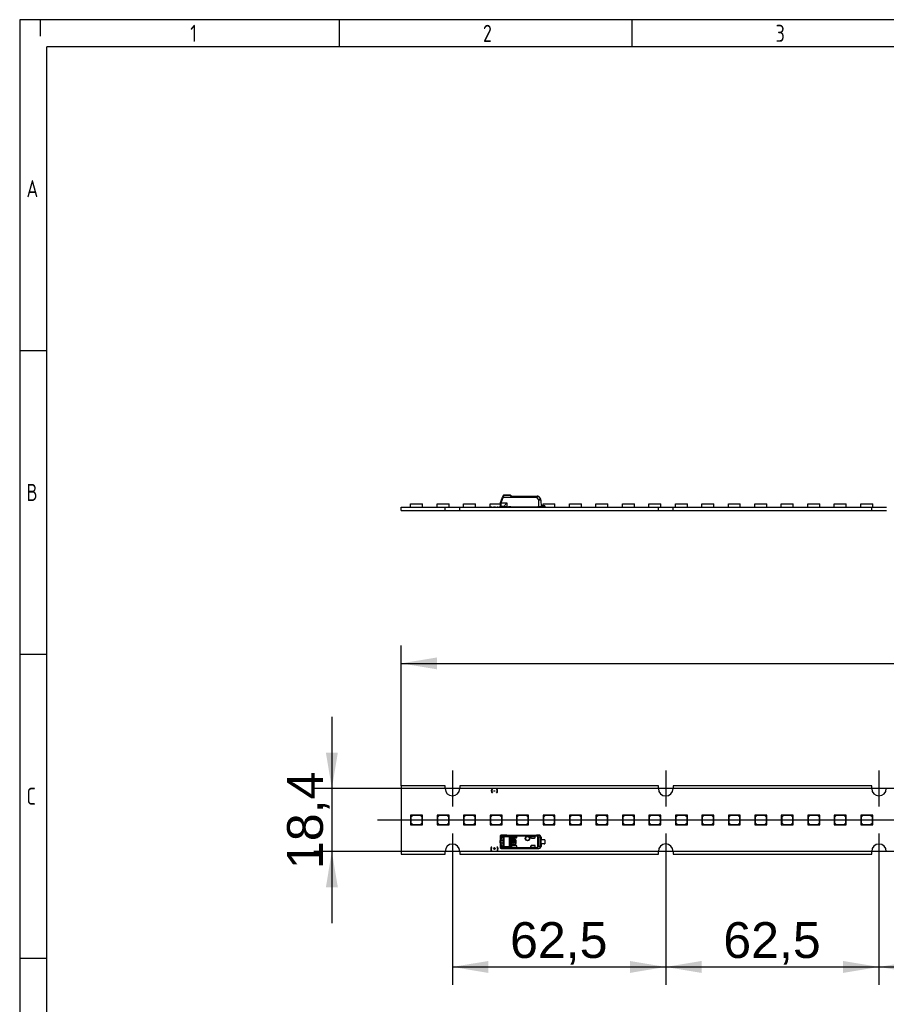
# Paper-space layout 'Layout1' of a CAD drawing. Header units: millimetres. Extents: x 0 to 406, y 0 to 285.
# Tile 2 of 7: x 16 to 143, y 140 to 285. Entities that reach past the tile are written whole.
import ezdxf
from ezdxf.enums import TextEntityAlignment as Align
from ezdxf.lldxf.tags import DXFTag

# ---------------------------------------------------------------- set-up
doc = ezdxf.new("R2010")
doc.units = ezdxf.units.MM
for name, color, linetype in [('10', 7, 'Continuous'), ('Default', 7, 'Continuous'), ('LINLED_560X20MM_', 7, 'Continuous')]:
    doc.layers.add(name, color=color, linetype=linetype)
doc.styles.add('SEACAD_Arial', font='arial.ttf')
doc.styles.add('SEACAD_Solid_Edge_ANSI', font='seans.ttf')
tags = doc.linetypes.add('CENTER2', pattern=[28.575, 19.05, -3.175, 3.175, -3.175]).pattern_tags.tags
tags[10:11] = [DXFTag(74, 4), DXFTag(75, 0), DXFTag(340, '0'), DXFTag(46, 0.0), DXFTag(50, 0.0), DXFTag(44, 0.0), DXFTag(45, 0.0)]
tags[8:9] = [DXFTag(74, 4), DXFTag(75, 0), DXFTag(340, '0'), DXFTag(46, 0.0), DXFTag(50, 0.0), DXFTag(44, 0.0), DXFTag(45, 0.0)]
tags[6:7] = [DXFTag(74, 4), DXFTag(75, 0), DXFTag(340, '0'), DXFTag(46, 0.0), DXFTag(50, 0.0), DXFTag(44, 0.0), DXFTag(45, 0.0)]
tags[4:5] = [DXFTag(74, 4), DXFTag(75, 0), DXFTag(340, '0'), DXFTag(46, 0.0), DXFTag(50, 0.0), DXFTag(44, 0.0), DXFTag(45, 0.0)]
doc.dimstyles.new('ISO', dxfattribs={"dimtxt": 5.25, "dimasz": 5.25, "dimexe": 2.625, "dimexo": 0, "dimgap": 1.3125, "dimtad": 1, "dimlfac": 2, "dimtxsty": 'SEACAD_Arial', "dimblk1": '_SE_FILLED', "dimblk2": '_SE_FILLED', "dimsah": 1, "dimcen": 2.625, "dimadec": 0, "dimazin": 0, "dimtfac": 0.5, "dimtdec": 3, "dimtmove": 0, "dimatfit": 3, "dimfxl": 1, "dimarcsym": 0})

# ---------------------------------------------------------------- blocks, each defined once
blk = doc.blocks.new('SE')
at = {"layer": 'LINLED_560X20MM_', "color": 7, "linetype": 'Continuous'}
for p, q in [((78.02, 172.35), (71.59, 172.35)), ((71.59, 172.35), (71.59, 162.35)), ((78.02, 171.95), (78.02, 172.35)), ((109.27, 172.35), (80.17, 172.35)), ((80.17, 172.35), (80.17, 171.95)), ((84.89, 171.9), (84.93, 171.9)), ((85.55, 171.9), (85.59, 171.9)), ((109.27, 171.95), (109.27, 172.35)), ((140.52, 172.35), (111.42, 172.35)), ((111.42, 172.35), (111.42, 171.95)), ((140.52, 171.95), (140.52, 172.35)), ((84.93, 171.3), (84.89, 171.3)), ((85.15, 171.57), (85.15, 171.63)), ((85.15, 171.63), (85.32, 171.63)), ((85.32, 171.57), (85.15, 171.57)), ((85.32, 171.63), (85.32, 171.57)), ((85.59, 171.3), (85.55, 171.3)), ((74.46, 168.05), (72.96, 168.05)), ((72.96, 168.05), (72.96, 166.65)), ((73.26, 168), (73.01, 167.75)), ((73.01, 167.75), (73.01, 166.95)), ((74.41, 168), (73.26, 168)), ((74.66, 167.75), (74.41, 168)), ((74.71, 168.05), (74.46, 168.05)), ((74.46, 168.05), (74.71, 167.8)), ((74.66, 166.95), (74.66, 167.75)), ((74.71, 167.8), (74.71, 168.05)), ((74.71, 166.65), (74.71, 167.8)), ((78.34, 168.05), (76.84, 168.05)), ((76.84, 168.05), (76.84, 166.65)), ((77.14, 168), (76.89, 167.75)), ((76.89, 167.75), (76.89, 166.95)), ((78.29, 168), (77.14, 168)), ((78.54, 167.75), (78.29, 168)), ((78.59, 168.05), (78.34, 168.05)), ((78.34, 168.05), (78.59, 167.8)), ((78.54, 166.95), (78.54, 167.75)), ((78.59, 167.8), (78.59, 168.05)), ((78.59, 166.65), (78.59, 167.8)), ((82.22, 168.05), (80.72, 168.05)), ((80.72, 168.05), (80.72, 166.65)), ((81.02, 168), (80.77, 167.75)), ((80.77, 167.75), (80.77, 166.95)), ((82.17, 168), (81.02, 168)), ((82.42, 167.75), (82.17, 168)), ((82.47, 168.05), (82.22, 168.05)), ((82.22, 168.05), (82.47, 167.8)), ((82.42, 166.95), (82.42, 167.75)), ((82.47, 167.8), (82.47, 168.05)), ((82.47, 166.65), (82.47, 167.8)), ((86.1, 168.05), (84.6, 168.05)), ((84.6, 168.05), (84.6, 166.65)), ((84.9, 168), (84.65, 167.75)), ((84.65, 167.75), (84.65, 166.95)), ((86.05, 168), (84.9, 168)), ((86.3, 167.75), (86.05, 168)), ((86.35, 168.05), (86.1, 168.05)), ((86.1, 168.05), (86.35, 167.8)), ((86.3, 166.95), (86.3, 167.75)), ((86.35, 167.8), (86.35, 168.05)), ((86.35, 166.65), (86.35, 167.8)), ((89.98, 168.05), (88.48, 168.05)), ((88.48, 168.05), (88.48, 166.65)), ((88.78, 168), (88.53, 167.75)), ((88.53, 167.75), (88.53, 166.95)), ((89.93, 168), (88.78, 168)), ((90.18, 167.75), (89.93, 168)), ((90.23, 168.05), (89.98, 168.05)), ((89.98, 168.05), (90.23, 167.8)), ((90.18, 166.95), (90.18, 167.75)), ((90.23, 167.8), (90.23, 168.05)), ((90.23, 166.65), (90.23, 167.8)), ((93.86, 168.05), (92.36, 168.05)), ((92.36, 168.05), (92.36, 166.65)), ((92.66, 168), (92.41, 167.75)), ((92.41, 167.75), (92.41, 166.95)), ((93.81, 168), (92.66, 168)), ((94.06, 167.75), (93.81, 168)), ((94.11, 168.05), (93.86, 168.05)), ((93.86, 168.05), (94.11, 167.8)), ((94.06, 166.95), (94.06, 167.75)), ((94.11, 167.8), (94.11, 168.05)), ((94.11, 166.65), (94.11, 167.8)), ((97.74, 168.05), (96.24, 168.05)), ((96.24, 168.05), (96.24, 166.65)), ((96.54, 168), (96.29, 167.75)), ((96.29, 167.75), (96.29, 166.95)), ((97.69, 168), (96.54, 168)), ((97.94, 167.75), (97.69, 168)), ((97.99, 168.05), (97.74, 168.05)), ((97.74, 168.05), (97.99, 167.8)), ((97.94, 166.95), (97.94, 167.75)), ((97.99, 167.8), (97.99, 168.05)), ((97.99, 166.65), (97.99, 167.8)), ((101.62, 168.05), (100.12, 168.05)), ((100.12, 168.05), (100.12, 166.65)), ((100.42, 168), (100.17, 167.75)), ((100.17, 167.75), (100.17, 166.95)), ((101.57, 168), (100.42, 168)), ((101.82, 167.75), (101.57, 168)), ((101.87, 168.05), (101.62, 168.05)), ((101.62, 168.05), (101.87, 167.8)), ((101.82, 166.95), (101.82, 167.75)), ((101.87, 167.8), (101.87, 168.05)), ((101.87, 166.65), (101.87, 167.8)), ((105.5, 168.05), (104, 168.05)), ((104, 168.05), (104, 166.65)), ((104.3, 168), (104.05, 167.75)), ((104.05, 167.75), (104.05, 166.95)), ((105.45, 168), (104.3, 168)), ((105.7, 167.75), (105.45, 168)), ((105.75, 168.05), (105.5, 168.05)), ((105.5, 168.05), (105.75, 167.8)), ((105.7, 166.95), (105.7, 167.75)), ((105.75, 167.8), (105.75, 168.05)), ((105.75, 166.65), (105.75, 167.8)), ((109.38, 168.05), (107.88, 168.05)), ((107.88, 168.05), (107.88, 166.65)), ((108.18, 168), (107.93, 167.75)), ((107.93, 167.75), (107.93, 166.95)), ((109.33, 168), (108.18, 168)), ((109.58, 167.75), (109.33, 168)), ((109.63, 168.05), (109.38, 168.05)), ((109.38, 168.05), (109.63, 167.8)), ((109.58, 166.95), (109.58, 167.75)), ((109.63, 167.8), (109.63, 168.05)), ((109.63, 166.65), (109.63, 167.8)), ((113.26, 168.05), (111.76, 168.05)), ((111.76, 168.05), (111.76, 166.65)), ((112.06, 168), (111.81, 167.75)), ((111.81, 167.75), (111.81, 166.95)), ((113.21, 168), (112.06, 168)), ((113.46, 167.75), (113.21, 168)), ((113.51, 168.05), (113.26, 168.05)), ((113.26, 168.05), (113.51, 167.8)), ((113.46, 166.95), (113.46, 167.75)), ((113.51, 167.8), (113.51, 168.05)), ((113.51, 166.65), (113.51, 167.8)), ((117.14, 168.05), (115.64, 168.05)), ((115.64, 168.05), (115.64, 166.65)), ((115.94, 168), (115.69, 167.75)), ((115.69, 167.75), (115.69, 166.95)), ((117.09, 168), (115.94, 168)), ((117.34, 167.75), (117.09, 168)), ((117.39, 168.05), (117.14, 168.05)), ((117.14, 168.05), (117.39, 167.8)), ((117.34, 166.95), (117.34, 167.75)), ((117.39, 167.8), (117.39, 168.05)), ((117.39, 166.65), (117.39, 167.8)), ((121.02, 168.05), (119.52, 168.05)), ((119.52, 168.05), (119.52, 166.65)), ((119.82, 168), (119.57, 167.75)), ((119.57, 167.75), (119.57, 166.95)), ((120.97, 168), (119.82, 168)), ((121.22, 167.75), (120.97, 168)), ((121.27, 168.05), (121.02, 168.05)), ((121.02, 168.05), (121.27, 167.8)), ((121.22, 166.95), (121.22, 167.75)), ((121.27, 167.8), (121.27, 168.05)), ((121.27, 166.65), (121.27, 167.8)), ((124.9, 168.05), (123.4, 168.05)), ((123.4, 168.05), (123.4, 166.65)), ((123.7, 168), (123.45, 167.75)), ((123.45, 167.75), (123.45, 166.95)), ((124.85, 168), (123.7, 168)), ((125.1, 167.75), (124.85, 168)), ((125.15, 168.05), (124.9, 168.05)), ((124.9, 168.05), (125.15, 167.8)), ((125.1, 166.95), (125.1, 167.75)), ((125.15, 167.8), (125.15, 168.05)), ((125.15, 166.65), (125.15, 167.8)), ((128.78, 168.05), (127.28, 168.05)), ((127.28, 168.05), (127.28, 166.65)), ((127.58, 168), (127.33, 167.75)), ((127.33, 167.75), (127.33, 166.95)), ((128.73, 168), (127.58, 168)), ((128.98, 167.75), (128.73, 168)), ((129.03, 168.05), (128.78, 168.05)), ((128.78, 168.05), (129.03, 167.8)), ((128.98, 166.95), (128.98, 167.75)), ((129.03, 167.8), (129.03, 168.05)), ((129.03, 166.65), (129.03, 167.8)), ((132.66, 168.05), (131.16, 168.05)), ((131.16, 168.05), (131.16, 166.65)), ((131.46, 168), (131.21, 167.75)), ((131.21, 167.75), (131.21, 166.95)), ((132.61, 168), (131.46, 168)), ((132.86, 167.75), (132.61, 168)), ((132.91, 168.05), (132.66, 168.05)), ((132.66, 168.05), (132.91, 167.8)), ((132.86, 166.95), (132.86, 167.75)), ((132.91, 167.8), (132.91, 168.05)), ((132.91, 166.65), (132.91, 167.8)), ((136.54, 168.05), (135.04, 168.05)), ((135.04, 168.05), (135.04, 166.65)), ((135.34, 168), (135.09, 167.75)), ((135.09, 167.75), (135.09, 166.95)), ((136.49, 168), (135.34, 168)), ((136.74, 167.75), (136.49, 168)), ((136.79, 168.05), (136.54, 168.05)), ((136.54, 168.05), (136.79, 167.8)), ((136.74, 166.95), (136.74, 167.75)), ((136.79, 167.8), (136.79, 168.05)), ((136.79, 166.65), (136.79, 167.8)), ((140.42, 168.05), (138.92, 168.05)), ((138.92, 168.05), (138.92, 166.65)), ((139.22, 168), (138.97, 167.75)), ((138.97, 167.75), (138.97, 166.95)), ((140.37, 168), (139.22, 168)), ((140.62, 167.75), (140.37, 168)), ((140.67, 168.05), (140.42, 168.05)), ((140.42, 168.05), (140.67, 167.8)), ((140.62, 166.95), (140.62, 167.75)), ((140.67, 167.8), (140.67, 168.05)), ((140.67, 166.65), (140.67, 167.8)), ((72.96, 166.65), (74.71, 166.65)), ((73.01, 166.95), (73.26, 166.7)), ((73.26, 166.7), (74.41, 166.7)), ((74.41, 166.7), (74.66, 166.95)), ((76.84, 166.65), (78.59, 166.65)), ((76.89, 166.95), (77.14, 166.7)), ((77.14, 166.7), (78.29, 166.7)), ((78.29, 166.7), (78.54, 166.95)), ((80.72, 166.65), (82.47, 166.65)), ((80.77, 166.95), (81.02, 166.7)), ((81.02, 166.7), (82.17, 166.7)), ((82.17, 166.7), (82.42, 166.95)), ((84.6, 166.65), (86.35, 166.65)), ((84.65, 166.95), (84.9, 166.7)), ((84.9, 166.7), (86.05, 166.7)), ((86.05, 166.7), (86.3, 166.95)), ((88.48, 166.65), (90.23, 166.65)), ((88.53, 166.95), (88.78, 166.7)), ((88.78, 166.7), (89.93, 166.7)), ((89.93, 166.7), (90.18, 166.95)), ((92.36, 166.65), (94.11, 166.65)), ((92.41, 166.95), (92.66, 166.7)), ((92.66, 166.7), (93.81, 166.7)), ((93.81, 166.7), (94.06, 166.95)), ((96.24, 166.65), (97.99, 166.65)), ((96.29, 166.95), (96.54, 166.7)), ((96.54, 166.7), (97.69, 166.7)), ((97.69, 166.7), (97.94, 166.95)), ((100.12, 166.65), (101.87, 166.65)), ((100.17, 166.95), (100.42, 166.7)), ((100.42, 166.7), (101.57, 166.7)), ((101.57, 166.7), (101.82, 166.95)), ((104, 166.65), (105.75, 166.65)), ((104.05, 166.95), (104.3, 166.7)), ((104.3, 166.7), (105.45, 166.7)), ((105.45, 166.7), (105.7, 166.95)), ((107.88, 166.65), (109.63, 166.65)), ((107.93, 166.95), (108.18, 166.7)), ((108.18, 166.7), (109.33, 166.7)), ((109.33, 166.7), (109.58, 166.95)), ((111.76, 166.65), (113.51, 166.65)), ((111.81, 166.95), (112.06, 166.7)), ((112.06, 166.7), (113.21, 166.7)), ((113.21, 166.7), (113.46, 166.95)), ((115.64, 166.65), (117.39, 166.65)), ((115.69, 166.95), (115.94, 166.7)), ((115.94, 166.7), (117.09, 166.7)), ((117.09, 166.7), (117.34, 166.95)), ((119.52, 166.65), (121.27, 166.65)), ((119.57, 166.95), (119.82, 166.7)), ((119.82, 166.7), (120.97, 166.7)), ((120.97, 166.7), (121.22, 166.95)), ((123.4, 166.65), (125.15, 166.65)), ((123.45, 166.95), (123.7, 166.7)), ((123.7, 166.7), (124.85, 166.7)), ((124.85, 166.7), (125.1, 166.95)), ((127.28, 166.65), (129.03, 166.65)), ((127.33, 166.95), (127.58, 166.7)), ((127.58, 166.7), (128.73, 166.7)), ((128.73, 166.7), (128.98, 166.95)), ((131.16, 166.65), (132.91, 166.65)), ((131.21, 166.95), (131.46, 166.7)), ((131.46, 166.7), (132.61, 166.7)), ((132.61, 166.7), (132.86, 166.95)), ((135.04, 166.65), (136.79, 166.65)), ((135.09, 166.95), (135.34, 166.7)), ((135.34, 166.7), (136.49, 166.7)), ((136.49, 166.7), (136.74, 166.95)), ((138.92, 166.65), (140.67, 166.65)), ((138.97, 166.95), (139.22, 166.7)), ((139.22, 166.7), (140.37, 166.7)), ((140.37, 166.7), (140.62, 166.95)), ((86.07, 164.92), (86.07, 164.55)), ((86.22, 164.53), (86.07, 164.55)), ((86.07, 164.55), (86.07, 164.33)), ((86.1, 165), (86.1, 164.73)), ((86.1, 164.72), (86.24, 164.69)), ((86.43, 165.02), (86.14, 165.02)), ((86.22, 164.33), (86.22, 164.53)), ((86.53, 165.12), (86.24, 165.12)), ((87.04, 165.12), (86.24, 165.12)), ((87.04, 165.12), (86.24, 165.12)), ((86.24, 164.88), (86.4, 164.88)), ((86.24, 164.88), (86.38, 164.83)), ((86.38, 164.83), (86.46, 164.83)), ((86.43, 164.87), (86.4, 164.88)), ((86.51, 164.58), (86.51, 163.73)), ((86.52, 163.44), (86.52, 164.86)), ((86.62, 164.86), (86.52, 164.86)), ((86.53, 165.12), (86.53, 165.11)), ((86.53, 165.12), (91.42, 165.12)), ((86.53, 165.11), (91.42, 165.11)), ((87.44, 164.92), (86.62, 164.92)), ((86.62, 164.92), (86.62, 164.86)), ((87.44, 164.86), (86.62, 164.86)), ((86.62, 164.86), (86.62, 163.44)), ((87.04, 165.13), (87.04, 165.12)), ((87.04, 165.13), (91.76, 165.13)), ((87.44, 164.86), (87.44, 164.92)), ((87.44, 163.44), (87.44, 164.86)), ((87.61, 164.9), (87.61, 163.41)), ((91.49, 165.07), (87.72, 165.07)), ((91.49, 164.98), (87.75, 164.98)), ((87.75, 164.83), (87.75, 164.97)), ((87.75, 164.83), (87.75, 164.81)), ((87.75, 163.5), (87.75, 164.81)), ((87.85, 164.93), (88.52, 164.93)), ((87.85, 164.93), (87.85, 164.93)), ((87.85, 164.93), (88.51, 164.93)), ((87.85, 164.71), (88.42, 164.71)), ((87.9, 164.52), (87.9, 164.5)), ((88.2, 164.52), (87.9, 164.52)), ((88.2, 164.5), (87.9, 164.5)), ((88.2, 164.5), (88.2, 164.52)), ((88.51, 164.81), (88.51, 164.93)), ((88.52, 164.93), (88.51, 164.93)), ((88.51, 164.81), (88.52, 164.81)), ((88.52, 164.81), (88.52, 164.93)), ((90.57, 164.93), (90.57, 164.78)), ((90.57, 164.78), (90.57, 164.93)), ((91.12, 164.93), (90.57, 164.93)), ((90.57, 164.93), (90.57, 164.93)), ((90.57, 164.93), (91.12, 164.93)), ((90.57, 164.78), (90.57, 164.78)), ((90.67, 164.68), (91.12, 164.68)), ((91.12, 164.93), (91.12, 164.93)), ((91.22, 164.78), (91.22, 164.83)), ((91.76, 165.12), (91.42, 165.12)), ((91.42, 165.11), (91.42, 165.12)), ((91.49, 165.07), (91.49, 164.98)), ((91.49, 164.98), (91.53, 165.06)), ((91.6, 163.49), (91.6, 164.82)), ((91.68, 164.82), (91.6, 164.82)), ((91.99, 164.82), (91.68, 164.82)), ((91.68, 164.82), (91.68, 163.49)), ((91.76, 165.12), (91.76, 165.13)), ((92.06, 164.82), (91.99, 164.82)), ((91.99, 163.49), (91.99, 164.82)), ((92.07, 164.83), (92.06, 164.82)), ((92.06, 164.82), (92.06, 163.49)), ((92.06, 163.84), (92.06, 164.46)), ((92.54, 164.46), (92.06, 164.46)), ((92.07, 164.83), (92.07, 164.46)), ((92.62, 164.44), (92.62, 163.86)), ((84.81, 163.4), (84.85, 163.4)), ((85.08, 163.13), (85.08, 163.19)), ((85.08, 163.19), (85.21, 163.19)), ((85.21, 163.13), (85.08, 163.13)), ((85.21, 163.19), (85.21, 163.31)), ((85.21, 163.31), (85.26, 163.31)), ((85.21, 163.01), (85.21, 163.13)), ((85.26, 163.01), (85.21, 163.01)), ((85.26, 163.31), (85.26, 163.19)), ((85.26, 163.19), (85.39, 163.19)), ((85.39, 163.13), (85.26, 163.13)), ((85.26, 163.13), (85.26, 163.01)), ((85.39, 163.19), (85.39, 163.13)), ((85.63, 163.4), (85.67, 163.4)), ((86.22, 164.33), (86.07, 164.33)), ((86.07, 163.98), (86.07, 164.33)), ((86.07, 163.98), (86.22, 163.98)), ((86.07, 163.98), (86.07, 163.75)), ((86.07, 163.75), (86.22, 163.77)), ((86.07, 163.75), (86.07, 163.38)), ((86.24, 163.62), (86.1, 163.58)), ((86.1, 163.58), (86.1, 163.3)), ((86.14, 163.28), (86.43, 163.29)), ((86.51, 164.33), (86.22, 164.33)), ((86.22, 163.98), (86.22, 164.33)), ((86.22, 163.98), (86.51, 163.98)), ((86.22, 163.77), (86.22, 163.98)), ((86.38, 163.47), (86.24, 163.42)), ((86.4, 163.42), (86.24, 163.42)), ((86.24, 163.18), (86.53, 163.19)), ((86.24, 163.18), (87.04, 163.18)), ((86.24, 163.18), (87.04, 163.18)), ((86.46, 163.47), (86.38, 163.47)), ((86.4, 163.42), (86.43, 163.43)), ((86.62, 163.44), (86.52, 163.44)), ((91.42, 163.19), (86.53, 163.19)), ((86.53, 163.19), (86.53, 163.19)), ((86.53, 163.19), (91.42, 163.19)), ((86.62, 163.44), (87.44, 163.44)), ((86.62, 163.44), (86.62, 163.38)), ((87.44, 163.38), (86.62, 163.38)), ((87.04, 163.18), (87.04, 163.18)), ((87.04, 163.18), (91.76, 163.18)), ((87.72, 163.23), (91.49, 163.23)), ((87.75, 163.5), (87.75, 163.47)), ((87.75, 163.33), (87.75, 163.47)), ((87.75, 163.33), (87.75, 163.32)), ((87.75, 163.32), (91.49, 163.32)), ((87.8, 164.4), (87.79, 164.4)), ((87.79, 164.4), (87.79, 163.9)), ((87.79, 163.9), (87.8, 163.9)), ((87.8, 164.4), (87.8, 163.9)), ((87.89, 164.19), (87.84, 164.19)), ((87.84, 164.19), (87.84, 164.12)), ((87.84, 164.12), (87.89, 164.12)), ((88.42, 163.6), (87.85, 163.6)), ((87.85, 163.38), (88.51, 163.38)), ((87.85, 163.38), (87.85, 163.37)), ((87.85, 163.37), (88.52, 163.37)), ((87.9, 163.8), (87.9, 163.79)), ((87.9, 163.8), (88.2, 163.8)), ((87.9, 163.79), (88.2, 163.79)), ((88.16, 164.19), (87.95, 164.19)), ((87.95, 164.12), (88.16, 164.12)), ((88.01, 163.99), (88.01, 164.05)), ((88.1, 164.05), (88.1, 163.99)), ((88.2, 163.79), (88.2, 163.8)), ((88.27, 164.19), (88.22, 164.19)), ((88.22, 164.12), (88.27, 164.12)), ((88.34, 164.4), (88.27, 164.4)), ((88.27, 164.4), (88.27, 164.19)), ((88.27, 164.12), (88.27, 163.91)), ((88.27, 163.91), (88.34, 163.91)), ((88.34, 163.91), (88.34, 164.4)), ((88.41, 164.3), (88.4, 164.3)), ((88.4, 164), (88.4, 164.3)), ((88.4, 164), (88.41, 164)), ((88.41, 164), (88.41, 164.3)), ((88.51, 163.38), (88.51, 163.5)), ((88.52, 163.5), (88.51, 163.5)), ((88.52, 163.37), (88.51, 163.38)), ((88.52, 163.37), (88.52, 163.5)), ((90.57, 163.53), (90.57, 163.53)), ((90.57, 163.53), (90.57, 163.37)), ((90.57, 163.38), (90.57, 163.53)), ((90.57, 163.38), (91.12, 163.38)), ((90.57, 163.37), (90.57, 163.38)), ((90.57, 163.37), (91.12, 163.37)), ((91.12, 163.63), (90.67, 163.63)), ((91.12, 163.37), (91.12, 163.38)), ((91.22, 163.47), (91.22, 163.53)), ((91.42, 163.19), (91.42, 163.19)), ((91.42, 163.19), (91.76, 163.19)), ((91.49, 163.32), (91.49, 163.23)), ((91.53, 163.24), (91.49, 163.32)), ((91.6, 163.49), (91.68, 163.49)), ((91.68, 163.49), (91.99, 163.49)), ((91.76, 163.18), (91.76, 163.19)), ((91.99, 163.49), (92.06, 163.49)), ((92.54, 163.84), (92.06, 163.84)), ((92.06, 163.49), (92.07, 163.48)), ((92.07, 163.84), (92.07, 163.48)), ((71.59, 162.35), (78.02, 162.35)), ((78.02, 162.35), (78.02, 162.75)), ((80.17, 162.75), (80.17, 162.35)), ((80.17, 162.35), (109.27, 162.35)), ((84.85, 162.8), (84.81, 162.8)), ((85.67, 162.8), (85.63, 162.8)), ((109.27, 162.35), (109.27, 162.75)), ((111.42, 162.75), (111.42, 162.35)), ((111.42, 162.35), (140.52, 162.35)), ((140.52, 162.35), (140.52, 162.75))]:
    blk.add_line(p, q, dxfattribs=at)
for radius in [0.328, 0.293, 0.276, 0.275]:
    blk.add_circle((90.09, 164.63), radius, dxfattribs=at)
for centre, radius, start, end in [((79.09, 171.95), 1.07, 180, 0), ((85.24, 171.6), 0.462, 139.5021, 220.4979), ((85.24, 171.6), 0.462, 319.5016, 40.4984), ((110.34, 171.95), 1.08, 180, 0), ((141.59, 171.95), 1.07, 180, 0), ((86.43, 164.58), 0.366, 156.2191, 184.1962), ((86.25, 164.95), 0.182, 133.6323, 182.4943), ((86.18, 165.01), 0.0836, 132.1253, 188.1609), ((86.24, 164.96), 0.167, 89.1869, 133.9637), ((86.24, 165.03), 0.0975, 92.0033, 181.5118), ((86.77, 164.54), 0.557, 164.1251, 180.5828), ((86.54, 165.01), 0.103, 95.1481, 176.892), ((86.33, 164.88), 0.173, 26.1713, 53.8588), ((86.61, 164.91), 0.131, 102.9533, 160.2794), ((86.07, 164.73), 0.467, 15.7622, 27.9319), ((86.63, 164.8), 0.125, 96.8298, 150.7248), ((86.39, 164.96), 0.204, 21.2415, 47.861), ((85.99, 164.78), 0.644, 12.8599, 23.4072), ((87.43, 165.11), 0.184, 273.1487, 312.1797), ((87.43, 165.27), 0.414, 270.6937, 294.971), ((87.96, 164.47), 0.652, 112.115, 129.3324), ((87.99, 164.32), 0.693, 110.5131, 123.6749), ((87.51, 164.95), 0.236, 6.7859, 29.799), ((87.9, 164.4), 0.113, 90, 180), ((87.9, 164.4), 0.1, 90, 180), ((88.2, 164.3), 0.213, 0, 90), ((88.2, 164.3), 0.2, 0, 90), ((91.12, 164.78), 0.1, 270, 0), ((91.49, 164.96), 0.107, 68.9631, 92.4493), ((91.38, 164.81), 0.292, 1.2452, 60.4151), ((91.76, 164.82), 0.3, 0.0044, 89.8384), ((92.54, 164.34), 0.125, 53.1301, 90), ((79.09, 162.75), 1.07, 0, 180), ((85.16, 163.1), 0.462, 139.5021, 220.4979), ((85.32, 163.1), 0.461, 319.3991, 40.6009), ((86.43, 163.73), 0.366, 175.7724, 203.7815), ((86.25, 163.36), 0.189, 177.3687, 222.2043), ((86.24, 163.35), 0.167, 226.095, 270.7758), ((86.24, 163.28), 0.0975, 178.48, 268.0009), ((86.7, 163.76), 0.489, 178.2685, 197.0288), ((86.33, 163.43), 0.173, 306.1297, 333.8377), ((86.54, 163.29), 0.103, 183.1147, 264.8366), ((86.07, 163.57), 0.467, 332.0817, 344.248), ((86.61, 163.4), 0.131, 199.7328, 257.0452), ((86.63, 163.51), 0.125, 209.2644, 263.1817), ((86.39, 163.34), 0.204, 312.1604, 338.7603), ((85.99, 163.53), 0.646, 336.613, 347.1304), ((46.71, 163.43), 40.73, 359.9391, 0.0276), ((87.43, 163.03), 0.417, 65.1137, 89.2196), ((87.43, 163.2), 0.182, 47.612, 87.059), ((87.42, 163.5), 0.208, 308.9401, 334.2407), ((87.96, 163.83), 0.641, 230.5835, 248.1417), ((88, 164), 0.711, 236.4894, 249.3201), ((87.33, 163.41), 0.424, 335.6644, 348.4196), ((87.9, 163.9), 0.113, 180, 270), ((87.9, 163.9), 0.1, 180, 270), ((88.06, 164.15), 0.169, 11.3273, 168.6727), ((88.06, 164.15), 0.169, 191.3273, 255.7958), ((88.06, 164.15), 0.108, 17.7847, 162.2153), ((88.06, 164.15), 0.108, 197.7847, 247.568), ((88.06, 164.15), 0.169, 284.2042, 348.6727), ((88.06, 164.15), 0.108, 292.432, 342.2153), ((88.2, 164), 0.2, 270, 0), ((88.2, 164), 0.213, 270, 0), ((91.12, 163.53), 0.1, 0, 90), ((91.49, 163.34), 0.107, 267.5505, 291.0353), ((91.39, 163.49), 0.291, 299.4693, 358.8718), ((91.76, 163.49), 0.3, 270.167, 359.9956), ((92.54, 163.96), 0.125, 270, 306.8699), ((110.34, 162.75), 1.08, 0, 180), ((141.59, 162.75), 1.07, 0, 180)]:
    blk.add_arc(centre, radius, start, end, dxfattribs=at)
for centre, major_axis, ratio, start_param, end_param in [((86.14, 164.57), (0, -0.45), 0.34204, 3.132977, 3.443088), ((86.53, 165.02), (-0.0024, -0.1), 0.939661, 3.16702, 4.734915), ((87.04, 164.83), (0, -0.3), 0.999962, 3.141593, 3.321066), ((87.85, 164.83), (0, -0.1), 0.999994, 3.140535, 4.712389), ((87.85, 164.83), (0, -0.1), 0.999994, 3.140004, 4.712389), ((87.85, 164.81), (0, -0.1), 0.999848, 4.712389, 6.283185), ((88.42, 164.81), (-0.0707, -0.0707), 0.999695, 0.785246, 2.356347), ((88.41, 164.81), (-0.0707, -0.0707), 0.999695, 1.570796, 2.343651), ((90.67, 164.78), (0.1, 0), 0.999848, 3.141593, 4.712389), ((90.67, 164.78), (0.1, 0), 0.999848, 3.141593, 4.712389), ((91.12, 164.83), (0, -0.1), 0.999994, 1.570796, 3.141593), ((91.12, 164.83), (0, -0.1), 0.999994, 1.570796, 3.141593), ((91.77, 164.83), (-0.212, -0.212), 0.999924, 2.356233, 3.933355), ((91.76, 164.82), (0.003, -0.3), 0.766027, 1.56283, 3.125796), ((86.17, 163.38), (0.1, 0), 0.754543, 3.141566, 3.270143), ((86.19, 163.3), (0.0672, 0.074), 0.8975, 2.254603, 3.141199), ((86.14, 163.73), (0, 0.451), 0.342128, 2.840741, 3.150375), ((86.53, 163.29), (0.0024, -0.1), 0.939661, 4.689876, 6.257716), ((87.04, 163.48), (0, -0.3), 0.999962, 6.103712, 6.283185), ((87.85, 163.5), (0, 0.1), 0.999848, 0, 1.570796), ((87.85, 163.48), (0, 0.1), 0.999994, 1.570796, 3.141593), ((87.85, 163.47), (0, 0.1), 0.999994, 1.570796, 3.141593), ((88.42, 163.5), (-0.0707, 0.0707), 0.999695, 3.926839, 5.497939), ((88.41, 163.5), (-0.0707, 0.0707), 0.999695, 3.9588, 4.712389), ((90.67, 163.53), (0.1, 0), 0.999848, 1.570796, 3.141593), ((90.67, 163.53), (0.1, 0), 0.999848, 1.570796, 3.141593), ((91.12, 163.48), (0, 0.1), 0.999994, 3.141593, 4.712389), ((91.12, 163.47), (0, 0.1), 0.999994, 3.141593, 4.712389), ((91.76, 163.49), (-0.003, -0.3), 0.766027, 0.015856, 1.578763), ((91.77, 163.48), (-0.212, 0.212), 0.999924, 2.349833, 3.926953)]:
    blk.add_ellipse(centre, major_axis=major_axis, ratio=ratio, start_param=start_param, end_param=end_param, dxfattribs=at)
for points, degree, knots in [([(84.93, 171.9), (84.91, 171.87), (84.89, 171.83), (84.87, 171.8), (84.84, 171.72), (84.82, 171.56), (84.86, 171.4), (84.93, 171.3)], 3, [0, 0, 0, 0, 0.125, 0.1875, 0.25, 0.5, 1, 1, 1, 1]), ([(85.55, 171.3), (85.62, 171.4), (85.66, 171.56), (85.64, 171.72), (85.61, 171.8), (85.59, 171.83), (85.57, 171.87), (85.55, 171.9)], 3, [0, 0, 0, 0, 0.5, 0.75, 0.8125, 0.875, 1, 1, 1, 1]), ([(86.1, 165), (86.09, 165), (86.08, 164.99), (86.07, 164.98), (86.07, 164.96), (86.07, 164.95), (86.07, 164.93), (86.07, 164.92)], 3, [0, 0, 0, 0, 0.20636, 0.408491, 0.607418, 0.804218, 1, 1, 1, 1]), ([(86.38, 164.83), (86.38, 164.83), (86.37, 164.83), (86.34, 164.83), (86.3, 164.8), (86.27, 164.75), (86.25, 164.71), (86.24, 164.69)], 3, [0, 0, 0, 0, 0.000046, 0.262499, 0.516583, 0.762384, 1, 1, 1, 1]), ([(86.4, 164.88), (86.45, 164.88), (86.48, 164.79), (86.51, 164.71), (86.51, 164.58)], 2, [0, 0, 0, 0.5, 0.5, 1, 1, 1]), ([(91.42, 165.12), (91.43, 165.12), (91.44, 165.12), (91.46, 165.11), (91.48, 165.11), (91.5, 165.1), (91.51, 165.09), (91.52, 165.07), (91.53, 165.06)], 3, [0, 0, 0, 0, 0.120723, 0.235221, 0.34634, 0.457185, 0.682198, 1, 1, 1, 1]), ([(91.49, 165.07), (91.48, 165.08), (91.48, 165.09), (91.47, 165.1), (91.46, 165.11), (91.44, 165.11), (91.43, 165.11), (91.42, 165.11)], 3, [0, 0, 0, 0, 0.272042, 0.497908, 0.684926, 0.845835, 1, 1, 1, 1]), ([(84.85, 163.4), (84.83, 163.37), (84.81, 163.33), (84.79, 163.3), (84.76, 163.22), (84.74, 163.06), (84.78, 162.9), (84.85, 162.8)], 3, [0, 0, 0, 0, 0.125, 0.1875, 0.25, 0.5, 1, 1, 1, 1]), ([(85.63, 162.8), (85.7, 162.9), (85.74, 163.06), (85.72, 163.22), (85.69, 163.3), (85.67, 163.33), (85.65, 163.37), (85.63, 163.4)], 3, [0, 0, 0, 0, 0.5, 0.75, 0.8125, 0.875, 1, 1, 1, 1]), ([(86.07, 163.38), (86.07, 163.37), (86.07, 163.35), (86.07, 163.33), (86.08, 163.32), (86.09, 163.31), (86.1, 163.3)], 3, [0, 0, 0, 0, 0.244652, 0.491458, 0.742562, 1, 1, 1, 1]), ([(86.24, 163.42), (86.2, 163.42), (86.16, 163.46), (86.12, 163.5), (86.1, 163.58)], 2, [0, 0, 0, 0.5, 0.5, 1, 1, 1]), ([(86.24, 163.62), (86.24, 163.61), (86.25, 163.58), (86.27, 163.55), (86.29, 163.53), (86.31, 163.5), (86.33, 163.49), (86.35, 163.47), (86.37, 163.47), (86.38, 163.47)], 3, [0, 0, 0, 0, 0.117575, 0.243567, 0.377986, 0.520838, 0.672124, 0.831846, 1, 1, 1, 1]), ([(86.51, 163.73), (86.51, 163.6), (86.48, 163.51), (86.45, 163.42), (86.4, 163.42)], 2, [0, 0, 0, 0.5, 0.5, 1, 1, 1]), ([(91.53, 163.24), (91.52, 163.24), (91.52, 163.22), (91.5, 163.21), (91.49, 163.2), (91.46, 163.19), (91.44, 163.19), (91.42, 163.19)], 3, [0, 0, 0, 0, 0.225106, 0.406821, 0.546306, 0.765172, 1, 1, 1, 1]), ([(91.42, 163.19), (91.43, 163.19), (91.44, 163.19), (91.45, 163.2), (91.46, 163.2), (91.47, 163.21), (91.48, 163.21), (91.48, 163.22), (91.48, 163.23), (91.49, 163.23)], 3, [0, 0, 0, 0, 0.110474, 0.221192, 0.340028, 0.473427, 0.625996, 0.800833, 1, 1, 1, 1])]:
    blk.add_open_spline(points, degree=degree, knots=knots, dxfattribs=at)
for points, degree in [([(86.1, 164.73), (86.15, 164.88), (86.24, 164.88)], 2), ([(91.6, 164.82), (91.6, 164.84), (91.59, 164.88), (91.55, 164.94), (91.51, 164.97), (91.49, 164.98)], 3), ([(91.49, 163.32), (91.51, 163.34), (91.55, 163.37), (91.59, 163.43), (91.6, 163.47), (91.6, 163.49)], 3)]:
    blk.add_open_spline(points, degree=degree, dxfattribs=at)
blk.add_rational_spline([(87.55, 164.97), (87.57, 164.95), (87.59, 164.93), (87.61, 164.9)], [1.03323215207, 0.973772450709, 0.994102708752, 1.0942229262], degree=3, dxfattribs=at)
blk = doc.blocks.new('SE1')
at = {"layer": 'LINLED_560X20MM_', "color": 7, "linetype": 'Continuous'}
for p, q in [((86.62, 214.92), (86.58, 214.79)), ((86.62, 214.94), (87.44, 214.94)), ((86.62, 214.94), (86.62, 214.92)), ((87.44, 214.92), (86.62, 214.92)), ((87.44, 214.92), (87.44, 214.94)), ((72.96, 213.64), (74.71, 213.64)), ((72.96, 213.19), (72.96, 213.64)), ((74.71, 213.19), (74.71, 213.64)), ((76.84, 213.64), (78.59, 213.64)), ((76.84, 213.19), (76.84, 213.64)), ((78.59, 213.19), (78.59, 213.64)), ((80.72, 213.64), (82.47, 213.64)), ((80.72, 213.19), (80.72, 213.64)), ((82.47, 213.19), (82.47, 213.64)), ((84.6, 213.64), (86.08, 213.64)), ((84.6, 213.19), (84.6, 213.64)), ((86.07, 213.53), (86.07, 213.39)), ((86.14, 213.83), (86.1, 213.7)), ((86.14, 213.83), (86.43, 214.63)), ((86.24, 213.79), (86.53, 214.59)), ((86.24, 214.09), (86.4, 214.54)), ((86.24, 213.79), (87.04, 213.79)), ((86.49, 214.77), (86.43, 214.63)), ((86.52, 214.87), (86.49, 214.77)), ((86.53, 214.61), (86.53, 214.59)), ((86.53, 214.61), (91.42, 214.61)), ((91.42, 214.59), (86.53, 214.59)), ((87.04, 213.79), (87.04, 213.24)), ((87.75, 214.79), (87.61, 214.89)), ((87.72, 214.73), (91.49, 214.73)), ((87.75, 214.79), (91.49, 214.79)), ((91.42, 214.59), (91.42, 214.61)), ((91.42, 214.59), (91.76, 214.19)), ((91.49, 214.79), (91.6, 214.79)), ((91.49, 214.79), (91.49, 214.73)), ((91.6, 214.79), (91.49, 214.79)), ((91.68, 214.75), (91.99, 214.38)), ((91.76, 213.24), (91.76, 214.19)), ((92.06, 214.19), (92.07, 213.24)), ((92.36, 213.64), (94.11, 213.64)), ((92.36, 213.36), (92.36, 213.64)), ((94.11, 213.19), (94.11, 213.64)), ((96.24, 213.64), (97.99, 213.64)), ((96.24, 213.19), (96.24, 213.64)), ((97.99, 213.19), (97.99, 213.64)), ((100.12, 213.64), (101.87, 213.64)), ((100.12, 213.19), (100.12, 213.64)), ((101.87, 213.19), (101.87, 213.64)), ((104, 213.64), (105.75, 213.64)), ((104, 213.19), (104, 213.64)), ((105.75, 213.19), (105.75, 213.64)), ((107.88, 213.64), (109.63, 213.64)), ((107.88, 213.19), (107.88, 213.64)), ((109.63, 213.19), (109.63, 213.64)), ((111.76, 213.64), (113.51, 213.64)), ((111.76, 213.19), (111.76, 213.64)), ((113.51, 213.19), (113.51, 213.64)), ((115.64, 213.64), (117.39, 213.64)), ((115.64, 213.19), (115.64, 213.64)), ((117.39, 213.19), (117.39, 213.64)), ((119.52, 213.64), (121.27, 213.64)), ((119.52, 213.19), (119.52, 213.64)), ((121.27, 213.19), (121.27, 213.64)), ((123.4, 213.64), (125.15, 213.64)), ((123.4, 213.19), (123.4, 213.64)), ((125.15, 213.19), (125.15, 213.64)), ((127.28, 213.64), (129.03, 213.64)), ((127.28, 213.19), (127.28, 213.64)), ((129.03, 213.19), (129.03, 213.64)), ((131.16, 213.64), (132.91, 213.64)), ((131.16, 213.19), (131.16, 213.64)), ((132.91, 213.19), (132.91, 213.64)), ((135.04, 213.64), (136.79, 213.64)), ((135.04, 213.19), (135.04, 213.64)), ((136.79, 213.19), (136.79, 213.64)), ((138.92, 213.64), (140.67, 213.64)), ((138.92, 213.19), (138.92, 213.64)), ((140.67, 213.19), (140.67, 213.64)), ((71.59, 212.69), (71.59, 213.19)), ((71.59, 213.19), (78.02, 213.19)), ((71.59, 212.69), (78.02, 212.69)), ((78.02, 212.69), (78.02, 213.19)), ((78.02, 213.19), (80.17, 213.19)), ((78.02, 212.69), (80.17, 212.69)), ((80.17, 212.69), (80.17, 213.19)), ((80.17, 213.19), (109.27, 213.19)), ((80.17, 212.69), (109.27, 212.69)), ((84.85, 213.19), (84.81, 213.19)), ((84.85, 213.19), (84.85, 213.19)), ((85.21, 213.19), (85.08, 213.19)), ((85.08, 213.19), (85.08, 213.19)), ((85.26, 213.19), (85.21, 213.19)), ((85.21, 213.19), (85.21, 213.19)), ((85.26, 213.19), (85.26, 213.19)), ((85.39, 213.19), (85.26, 213.19)), ((85.39, 213.19), (85.39, 213.19)), ((85.67, 213.19), (85.63, 213.19)), ((85.63, 213.19), (85.63, 213.19)), ((85.67, 213.19), (85.67, 213.19)), ((86.09, 213.26), (86.09, 213.32)), ((86.09, 213.26), (86.09, 213.21)), ((86.94, 213.21), (86.09, 213.21)), ((86.17, 213.46), (86.17, 213.29)), ((86.74, 213.29), (86.17, 213.29)), ((86.35, 213.19), (86.35, 213.21)), ((86.74, 213.33), (86.74, 213.24)), ((86.74, 213.24), (87.04, 213.24)), ((86.94, 213.21), (86.94, 213.24)), ((86.94, 213.21), (87.27, 213.21)), ((87.04, 213.24), (91.76, 213.24)), ((87.27, 213.21), (87.24, 213.24)), ((87.27, 213.21), (87.3, 213.21)), ((87.3, 213.24), (87.3, 213.21)), ((87.62, 213.21), (87.3, 213.21)), ((87.72, 213.24), (87.72, 213.23)), ((88.48, 213.19), (88.48, 213.24)), ((90.23, 213.19), (90.23, 213.24)), ((91.59, 213.24), (91.59, 213.21)), ((92.62, 213.21), (91.59, 213.21)), ((91.76, 213.24), (92.07, 213.24)), ((92.54, 213.36), (92.06, 213.36)), ((92.54, 213.29), (92.06, 213.29)), ((92.36, 213.19), (92.36, 213.21)), ((92.54, 213.29), (92.54, 213.36)), ((92.62, 213.36), (92.54, 213.36)), ((92.62, 213.36), (92.62, 213.26)), ((92.62, 213.21), (92.62, 213.26)), ((109.27, 212.69), (109.27, 213.19)), ((109.27, 213.19), (111.42, 213.19)), ((109.27, 212.69), (111.42, 212.69)), ((111.42, 212.69), (111.42, 213.19)), ((111.42, 213.19), (140.52, 213.19)), ((111.42, 212.69), (140.52, 212.69)), ((140.52, 212.69), (140.52, 213.19)), ((140.52, 213.19), (142.67, 213.19)), ((140.52, 212.69), (142.67, 212.69))]:
    blk.add_line(p, q, dxfattribs=at)
for centre, radius, start, end in [((86.62, 214.84), 0.1, 90, 159.8265), ((87.44, 214.64), 0.3, 71.0073, 90.0349), ((87.44, 214.74), 0.176, 49.1239, 89.2924), ((87.45, 214.66), 0.277, 55.3729, 71.3048), ((86.57, 213.53), 0.5, 160.0137, 179.984), ((86.65, 213.51), 0.58, 161.3406, 178.3795), ((85.16, 210.9), 3.09, 69.5507, 71.4033), ((86.79, 213.46), 0.622, 163.9797, 179.9542), ((74.96, 216.99), 11.72, 343.3359, 344.1579), ((31.64, 231.04), 57.29, 343.3388, 343.5257), ((94.5, 223.04), 10.73, 229.5957, 230.7664), ((91.47, 214.52), 0.216, 73.9343, 85.5299), ((91.03, 217.79), 3.11, 279.2112, 281.925), ((91.6, 214.69), 0.1, 40.0001, 90), ((91.6, 214.69), 0.0982, 39.3353, 82.5398), ((91.03, 217.79), 3.11, 281.925, 281.9788), ((91.76, 214.19), 0.3, 0.5, 40), ((86.17, 213.39), 0.1, 180, 269.9999), ((86.17, 213.16), 0.125, 90, 126.8699), ((87.62, 213.51), 0.3, 270, 290.2964), ((87.62, 213.51), 0.3, 290.2965, 293.5565), ((91.59, 213.51), 0.3, 246.4435, 270), ((92.54, 213.16), 0.125, 53.1301, 90)]:
    blk.add_arc(centre, radius, start, end, dxfattribs=at)
for centre, major_axis, ratio, start_param, end_param in [((86.17, 213.53), (0.1, 0), 0.65625, 3.141566, 4.71239), ((86.19, 213.66), (-0.094, 0.0342), 0.296455, 0.000052, 1.678492), ((86.53, 214.59), (0.094, -0.0342), 0.0082, 1.573739, 3.141593), ((91.49, 214.69), (0, -0.1), 0.460757, 1.946347, 3.141593), ((91.76, 214.19), (-0.23, -0.193), 0.006685, 3.141593, 4.704499), ((91.76, 214.19), (0.3, 0.003), 0.008726, 0, 1.567882)]:
    blk.add_ellipse(centre, major_axis=major_axis, ratio=ratio, start_param=start_param, end_param=end_param, dxfattribs=at)
for points, knots in [([(86.52, 214.87), (86.53, 214.89), (86.54, 214.9), (86.58, 214.92), (86.6, 214.92), (86.62, 214.92)], [0, 0, 0, 0, 0.5, 0.5, 1, 1, 1, 1]), ([(86.53, 214.61), (86.5, 214.62), (86.48, 214.63), (86.45, 214.63), (86.43, 214.63), (86.43, 214.63)], [0, 0, 0, 0, 0.5, 0.5, 1, 1, 1, 1]), ([(86.74, 213.33), (86.74, 213.35), (86.75, 213.37), (86.76, 213.39), (86.77, 213.42), (86.79, 213.45), (86.81, 213.49), (86.84, 213.53), (86.88, 213.59), (86.92, 213.64), (86.96, 213.69), (87, 213.74), (87.04, 213.79), (87.04, 213.79), (87.04, 213.79), (87.04, 213.79)], [0, 0, 0, 0, 0.173899, 0.173899, 0.173899, 0.392977, 0.392977, 0.392977, 0.700946, 0.700946, 0.700946, 0.996346, 0.996346, 0.996346, 1, 1, 1, 1]), ([(91.42, 214.61), (91.43, 214.62), (91.44, 214.62), (91.45, 214.63), (91.46, 214.64), (91.47, 214.66), (91.48, 214.68), (91.48, 214.71), (91.48, 214.73), (91.49, 214.73)], [0, 0, 0, 0, 0.110474, 0.221192, 0.340028, 0.473427, 0.625996, 0.800833, 1, 1, 1, 1]), ([(91.53, 214.73), (91.52, 214.7), (91.51, 214.65), (91.46, 214.61), (91.44, 214.6), (91.42, 214.59)], [0, 0, 0, 0, 0.545028, 0.76451, 1, 1, 1, 1]), ([(84.81, 213.19), (84.74, 213.19), (84.7, 213.19), (84.69, 213.19), (84.69, 213.19)], [0, 0, 0, 0, 0.5, 0.5120309, 0.5120309, 0.5120309, 0.5120309]), ([(85.79, 213.19), (85.79, 213.19), (85.78, 213.19), (85.74, 213.19), (85.67, 213.19)], [0.4897724, 0.4897724, 0.4897724, 0.4897724, 0.5, 1, 1, 1, 1])]:
    blk.add_open_spline(points, degree=3, knots=knots, dxfattribs=at)
for points in [[(86.58, 214.79), (86.54, 214.8), (86.49, 214.79), (86.49, 214.77)], [(87.61, 214.89), (87.6, 214.9), (87.57, 214.89), (87.55, 214.87)], [(87.75, 214.79), (87.74, 214.79), (87.73, 214.77), (87.72, 214.73)]]:
    blk.add_open_spline(points, degree=3, dxfattribs=at)
blk = doc.blocks.new('SEANNOT_GROUP')
at = {"layer": 'Default', "color": 7, "linetype": 'CENTER2'}
for p, q in [((141.59, 174.58), (141.59, 169.33)), ((144.22, 171.95), (138.97, 171.95))]:
    blk.add_line(p, q, dxfattribs=at)
blk = doc.blocks.new('SEANNOT_GROUP1')
at = {"layer": 'Default', "color": 7, "linetype": 'CENTER2'}
for p, q in [((141.59, 165.38), (141.59, 160.13)), ((144.22, 162.75), (138.97, 162.75))]:
    blk.add_line(p, q, dxfattribs=at)
blk = doc.blocks.new('SEANNOT_GROUP16')
at = {"layer": 'Default', "color": 7, "linetype": 'CENTER2'}
for p, q in [((79.09, 174.58), (79.09, 169.33)), ((81.72, 171.95), (76.47, 171.95))]:
    blk.add_line(p, q, dxfattribs=at)
blk = doc.blocks.new('SEANNOT_GROUP17')
at = {"layer": 'Default', "color": 7, "linetype": 'CENTER2'}
for p, q in [((79.09, 165.38), (79.09, 160.13)), ((81.72, 162.75), (76.47, 162.75))]:
    blk.add_line(p, q, dxfattribs=at)
blk = doc.blocks.new('SEANNOT_GROUP18')
at = {"layer": 'Default', "color": 7, "linetype": 'CENTER2'}
for p, q in [((110.34, 165.38), (110.34, 160.13)), ((112.97, 162.75), (107.72, 162.75))]:
    blk.add_line(p, q, dxfattribs=at)
blk = doc.blocks.new('SEANNOT_GROUP19')
at = {"layer": 'Default', "color": 7, "linetype": 'CENTER2'}
for p, q in [((110.34, 174.58), (110.34, 169.33)), ((112.97, 171.95), (107.72, 171.95))]:
    blk.add_line(p, q, dxfattribs=at)
blk = doc.blocks.new('DMBLK16')
at = {"layer": 'Default', "linetype": 'Continuous'}
for points in [[(76.84, 191.16), (71.59, 190.29), (76.84, 189.41)], [(346.34, 191.16), (346.34, 189.41), (351.59, 190.29)]]:
    blk.add_hatch(color=7, dxfattribs=at).paths.add_polyline_path(points)
at = {"layer": 'Default', "color": 7, "linetype": 'Continuous'}
for p, q in [((71.59, 172.35), (71.59, 192.91)), ((351.59, 167.35), (351.59, 192.91)), ((71.59, 190.29), (351.59, 190.29))]:
    blk.add_line(p, q, dxfattribs=at)
at = {"layer": 'Default', "color": 7, "linetype": 'Continuous', "style": 'SEACAD_Arial'}
blk.add_text('560', height=5.25, dxfattribs=at).set_placement((205.43, 196.85), align=Align.TOP_LEFT)
blk = doc.blocks.new('_SE_FILLED')
at = {"color": 0}
blk.add_line((0, 0), (-1, 0), dxfattribs=at)
blk.add_solid([(0, 0), (-1, -0.1665), (-1, 0.1665), (0, 0)], dxfattribs=at)
blk = doc.blocks.new('DMBLK19')
at = {"layer": 'Default', "linetype": 'Continuous'}
for points in [[(60.54, 177.2), (61.41, 171.95), (62.29, 177.2)], [(60.54, 157.5), (62.29, 157.5), (61.41, 162.75)]]:
    blk.add_hatch(color=7, dxfattribs=at).paths.add_polyline_path(points)
at = {"layer": 'Default', "color": 7, "linetype": 'Continuous'}
for p, q in [((61.41, 182.45), (61.41, 152.25)), ((204.09, 171.95), (58.79, 171.95)), ((204.09, 162.75), (58.79, 162.75))]:
    blk.add_line(p, q, dxfattribs=at)
at = {"layer": 'Default', "color": 7, "linetype": 'Continuous', "style": 'SEACAD_Arial'}
blk.add_text('18,4', height=5.25, rotation=90, dxfattribs=at).set_placement((54.85, 160.16), align=Align.TOP_LEFT)
blk = doc.blocks.new('SEANNOT_GROUP20')
at = {"layer": 'Default', "color": 7, "linetype": 'CENTER2'}
blk.add_line((68.09, 167.35), (355.09, 167.35), dxfattribs=at)
blk = doc.blocks.new('DMBLK22')
at = {"layer": 'Default', "linetype": 'Continuous'}
for points in [[(146.84, 144.94), (146.84, 146.69), (141.59, 145.82)], [(167.59, 144.94), (172.84, 145.82), (167.59, 146.69)]]:
    blk.add_hatch(color=7, dxfattribs=at).paths.add_polyline_path(points)
at = {"layer": 'Default', "color": 7, "linetype": 'Continuous'}
for p, q in [((141.59, 162.75), (141.59, 143.19)), ((172.84, 162.75), (172.84, 143.19)), ((141.59, 145.82), (172.84, 145.82))]:
    blk.add_line(p, q, dxfattribs=at)
at = {"layer": 'Default', "color": 7, "linetype": 'Continuous', "style": 'SEACAD_Arial'}
blk.add_text('62,5', height=5.25, dxfattribs=at).set_placement((150.03, 152.38), align=Align.TOP_LEFT)
blk = doc.blocks.new('DMBLK23')
at = {"layer": 'Default', "linetype": 'Continuous'}
for points in [[(115.59, 144.94), (115.59, 146.69), (110.34, 145.82)], [(136.34, 144.94), (141.59, 145.82), (136.34, 146.69)]]:
    blk.add_hatch(color=7, dxfattribs=at).paths.add_polyline_path(points)
at = {"layer": 'Default', "color": 7, "linetype": 'Continuous'}
for p, q in [((141.59, 163.83), (141.59, 143.19)), ((110.34, 162.75), (110.34, 143.19)), ((110.34, 145.82), (141.59, 145.82))]:
    blk.add_line(p, q, dxfattribs=at)
at = {"layer": 'Default', "color": 7, "linetype": 'Continuous', "style": 'SEACAD_Arial'}
blk.add_text('62,5', height=5.25, dxfattribs=at).set_placement((118.78, 152.38), align=Align.TOP_LEFT)
blk = doc.blocks.new('DMBLK24')
at = {"layer": 'Default', "linetype": 'Continuous'}
for points in [[(84.34, 144.94), (84.34, 146.69), (79.09, 145.82)], [(105.09, 144.94), (110.34, 145.82), (105.09, 146.69)]]:
    blk.add_hatch(color=7, dxfattribs=at).paths.add_polyline_path(points)
at = {"layer": 'Default', "color": 7, "linetype": 'Continuous'}
for p, q in [((79.09, 162.75), (79.09, 143.19)), ((110.34, 162.75), (110.34, 143.19)), ((79.09, 145.82), (110.34, 145.82))]:
    blk.add_line(p, q, dxfattribs=at)
at = {"layer": 'Default', "color": 7, "linetype": 'Continuous', "style": 'SEACAD_Arial'}
blk.add_text('62,5', height=5.25, dxfattribs=at).set_placement((87.53, 152.38), align=Align.TOP_LEFT)

psp = doc.layouts.get("Layout1")

# ---------------------------------------------------------------- linework, layer by layer
at = {"layer": '10', "color": 7, "linetype": 'Continuous'}
for p, q in [((18.6664, 284.5775), (18.6664, 282.156)), ((62.5552, 280.5775), (62.5552, 284.5775)), ((105.4441, 280.5775), (105.4441, 284.5775)), ((405.6664, 280.5775), (19.6664, 280.5775)), ((19.6664, 13.5775), (19.6664, 280.5775)), ((19.6664, 236.0775), (15.6664, 236.0775)), ((19.6664, 191.5775), (15.6664, 191.5775)), ((19.6664, 147.0775), (15.6664, 147.0775))]:
    psp.add_line(p, q, dxfattribs=at)
psp.add_lwpolyline([(405.6664, 13.5775), (405.6664, 284.5775), (15.6664, 284.5775), (15.6664, 13.5775), (405.6664, 13.5775)], dxfattribs=at)

# ---------------------------------------------------------------- block references
at = {"layer": 'Default'}
for name in ['SE1', 'SEANNOT_GROUP16', 'SEANNOT_GROUP19', 'SEANNOT_GROUP', 'SE', 'SEANNOT_GROUP20', 'SEANNOT_GROUP17', 'SEANNOT_GROUP18', 'SEANNOT_GROUP1']:
    psp.add_blockref(name, (0, 0), dxfattribs=at)

# ---------------------------------------------------------------- texts
at = {"layer": '10', "char_height": 2.5, "attachment_point": 1, "style": 'SEACAD_Solid_Edge_ANSI'}
for s, insert, width in [('{\\fSolid Edge ANSI|b0||i0||c0|p34;\\C7;\\H2.50000002;\\W0.8;1}', (40.6664, 283.8275), 1.521749), ('{\\fSolid Edge ANSI|b0||i0||c0|p34;\\C7;\\H2.50000002;\\W0.8;2}', (83.5552, 283.8275), 1.521749), ('{\\fSolid Edge ANSI|b0||i0||c0|p34;\\C7;\\H2.50000002;\\W0.8;3}', (126.444, 283.8275), 1.521749), ('{\\fSolid Edge ANSI|b0||i0||c0|p34;\\C7;\\H2.50000002;\\W0.8;A}', (16.6664, 261.0775), 1.793488), ('{\\fSolid Edge ANSI|b0||i0||c0|p34;\\C7;\\H2.50000002;\\W0.8;B}', (16.6664, 216.5775), 1.793488), ('{\\fSolid Edge ANSI|b0||i0||c0|p34;\\C7;\\H2.50000002;\\W0.8;C}', (16.6664, 172.0775), 1.956532)]:
    psp.add_mtext(s, dxfattribs=dict(at, insert=insert, width=width))

# ---------------------------------------------------------------- dimensions: what is measured, and where the dimension line sits
at = {"layer": 'Default', "color": 7, "linetype": 'Continuous'}
for base, p1, p2, picture, middle in [((351.5902, 190.2884), (71.5902, 162.3525), (351.5902, 167.3525), 'DMBLK16', (211.5902, 190.2884)), ((141.5902, 145.8152), (110.3402, 162.7525), (141.5902, 163.8275), 'DMBLK23', (125.9652, 145.8152))]:
    dim = psp.add_linear_dim(base=base, p1=p1, p2=p2, text='\\A1;<>', dimstyle='ISO', dxfattribs=at)
    dim.commit()
    dim.dimension.update_dxf_attribs({"geometry": picture, "text_midpoint": middle, "dimtype": 160})
for base, p1, p2, angle, picture, middle in [((61.4128, 171.9525), (204.0902, 171.9525), (204.0902, 162.7525), 270, 'DMBLK19', (61.4128, 167.3525)), ((79.0902, 145.8152), (79.0902, 162.7525), (110.3402, 162.7525), 0, 'DMBLK24', (94.7152, 145.8152)), ((141.5902, 145.8152), (141.5902, 162.7525), (172.8402, 162.7525), 0, 'DMBLK22', (157.2152, 145.8152))]:
    dim = psp.add_linear_dim(base=base, p1=p1, p2=p2, angle=angle, text='\\A1;<>', dimstyle='ISO', dxfattribs=at)
    dim.commit()
    dim.dimension.update_dxf_attribs({"geometry": picture, "text_midpoint": middle, "dimtype": 161})

doc.saveas('drawing.dxf')
